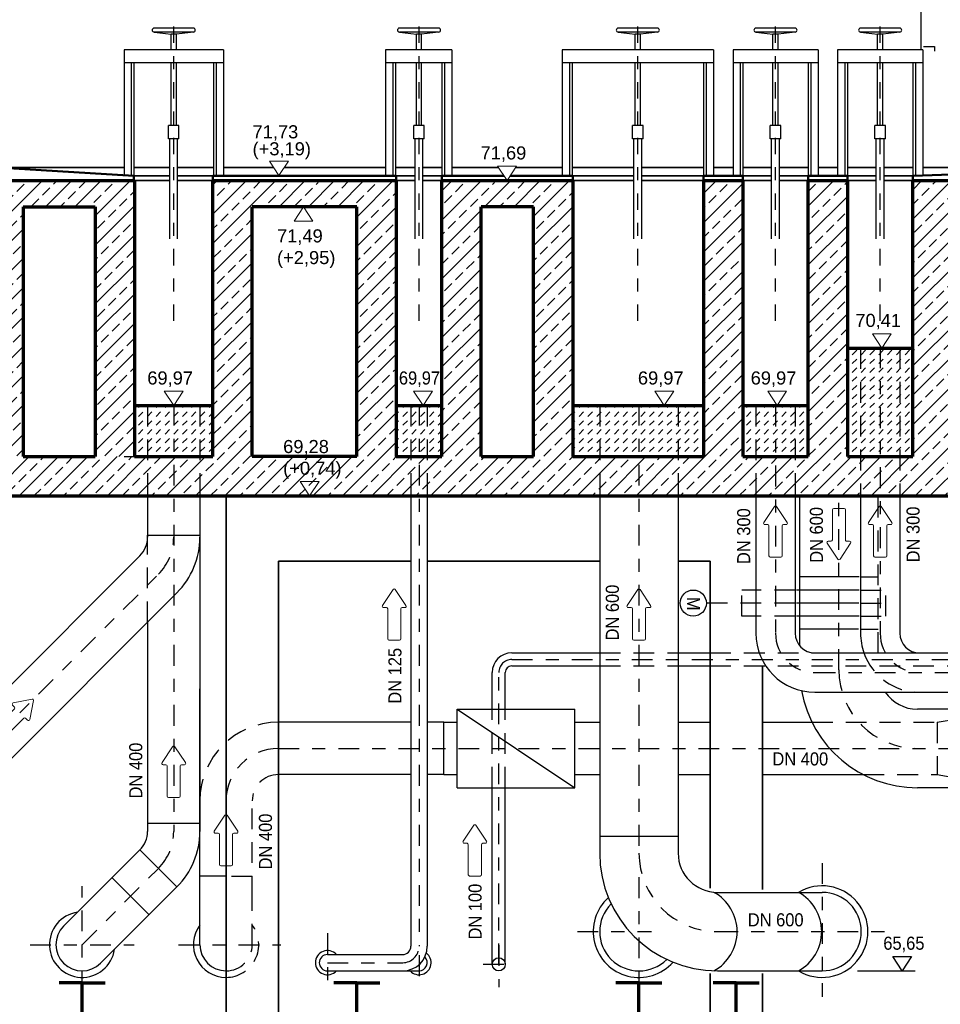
# Model space of a CAD drawing. Header units: metres. Extents: x -5 to 93, y -48 to 79.
# Tile 31 of 91: x 6.7 to 13.74, y 32.01 to 39.54. Entities that reach past the tile are written whole.
import ezdxf

# ---------------------------------------------------------------- set-up
doc = ezdxf.new("R2010")
doc.units = ezdxf.units.M
doc.header["$LTSCALE"] = 0.05
for name, pattern in [('STRICHP', [0.7, 0.5, -0.1, 0, -0.1]), ('STRICHPUNKT2', [12.7, 6.35, -3.175, 0, -3.175]), ('VERDECKT2', [4.7625, 3.175, -1.5875])]:
    doc.linetypes.add(name, pattern=pattern)
for name, color, linetype, lineweight in [('Beschrifttung', 7, 'Continuous', 18), ('Maschinenbau', 152, 'Continuous', 30), ('Rohre', 160, 'Continuous', 30), ('Rohre_mitte', 160, 'STRICHPUNKT2', 25), ('Rohre_verdeckt', 160, 'VERDECKT2', 25), ('Sonstiges _3', 3, 'Continuous', 70), ('Sonstiges-verdeckt', 3, 'VERDECKT2', 25), ('Tür', 7, 'Continuous', 25), ('Wand', 6, 'Continuous', 70), ('Wand-dünn', 2, 'Continuous', 35), ('Wand-Fussbodenaufbau', 1, 'Continuous', 50), ('Wand-Schraffur', 252, 'Continuous', 20)]:
    doc.layers.add(name, color=color, linetype=linetype, lineweight=lineweight)
doc.layers.add('Rohre_Text', color=160, linetype='Continuous')
doc.styles.add('Arial', font='arial.ttf', dxfattribs={"width": 0.9})
doc.styles.get("Standard").update_dxf_attribs({"font": 'arial.ttf'})
pattern_1 = [(45, (-4e-15, -12.461147), (0, 0.06735192), [0.047625, -0.047625])]

# ---------------------------------------------------------------- blocks, each defined once
blk = doc.blocks.new('Pfeil')
at = {"layer": 'Beschrifttung'}
for p, q in [((0.25, 0.06), (0.25, 0.0813)), ((0.3875, 0.0083), (0.2655, 0.0896)), ((0, -0.04), (0, 0.04)), ((0.01, 0.05), (0.24, 0.05)), ((0.01, -0.05), (0.24, -0.05)), ((0.25, -0.0813), (0.25, -0.06)), ((0.2655, -0.0896), (0.3875, -0.0083))]:
    blk.add_line(p, q, dxfattribs=at)
for centre, start, end in [((0.26, 0.0813), 56.30993, 180), ((0.01, 0.04), 90, 180), ((0.24, 0.06), 270, 0), ((0.382, 0), 303.69007, 56.30993), ((0.01, -0.04), 180, 270), ((0.24, -0.06), 0, 90), ((0.26, -0.0813), 180, 303.69007)]:
    blk.add_arc(centre, 0.01, start, end, dxfattribs=at)

msp = doc.modelspace()

# ---------------------------------------------------------------- hatches: boundary and pattern name
at = {"layer": 'Wand-Schraffur'}
h = msp.add_hatch(dxfattribs=at)
h.set_pattern_fill('ANSI33', color=256, scale=0.025, style=0)
h.set_pattern_definition([(45, (-0.34923, -12.46115), (-0.1122532, 0.1122532), []), (45, (-0.23698, -12.46115), (-0.1122532, 0.1122532), [0.079375, -0.0396875])])
h.paths.add_polyline_path([(8.4794, 38.1061), (9.2794, 38.1061), (9.2794, 36.1961), (8.4794, 36.1961)], flags=16)
h.paths.add_polyline_path([(10.2294, 38.1061), (10.6294, 38.1061), (10.6294, 36.1961), (10.2294, 36.1961)], flags=16)
h.paths.add_polyline_path([(15.364, 36.1961), (15.364, 38.3061), (13.5294, 38.3061), (13.5294, 36.1961), (13.5294, 35.8961), (15.064, 35.8961), (15.064, 34.8061), (15.364, 34.8061), (17.114, 34.8061), (17.114, 35.0061), (15.364, 35.0061)])
h.paths.add_polyline_path([(13.8794, 36.1961), (13.8794, 38.1061), (15.114, 38.1061), (15.114, 36.1961)], flags=16)
h.paths.add_polyline_path([(8.1794, 36.1961), (5.5794, 36.1961), (5.5794, 38.3061), (5.2794, 38.3061), (5.2794, 35.8961), (13.5294, 35.8961), (13.5294, 36.1961), (13.0294, 36.1961), (13.0294, 38.3061), (12.7294, 38.3061), (12.7294, 36.1961), (12.2294, 36.1961), (12.2294, 38.3061), (11.9294, 38.3061), (11.9294, 36.1961), (10.9294, 36.1961), (10.9294, 38.3061), (9.9294, 38.3061), (9.9294, 36.1961), (9.5794, 36.1961), (9.5794, 38.3061), (8.1794, 38.3061)])
h = msp.add_hatch(dxfattribs=at)
h.set_pattern_fill('ANSI33', color=256, scale=0.025, style=0)
h.paths.add_polyline_path([(7.5794, 38.3061), (6.5294, 38.3061), (6.5294, 36.1961), (6.7294, 36.1961), (6.7294, 38.1061), (7.2794, 38.1061), (7.2794, 36.1961), (7.5794, 36.1961)])
h = msp.add_hatch(dxfattribs=at)
h.set_pattern_fill('DASH', color=256, scale=0.015, angle=45, style=0)
h.set_pattern_definition(pattern_1)
h.paths.add_polyline_path([(9.9294, 36.5861), (9.5794, 36.5861), (9.5794, 36.1961), (9.9294, 36.1961)])
h.paths.add_polyline_path([(11.9294, 36.1961), (11.9294, 36.5861), (10.9294, 36.5861), (10.9294, 36.1961)])
h.paths.add_polyline_path([(12.2294, 36.1961), (12.7294, 36.1961), (12.7294, 36.5861), (12.2294, 36.5861)])
h.paths.add_polyline_path([(13.0294, 36.1961), (13.5294, 36.1961), (13.5294, 37.0261), (13.0294, 37.0261)])
h = msp.add_hatch(dxfattribs=at)
h.set_pattern_fill('DASH', color=256, scale=0.015, angle=45, style=0)
h.set_pattern_definition(pattern_1)
h.paths.add_polyline_path([(8.1794, 36.5861), (7.5794, 36.5861), (7.5794, 36.1961), (7.6794, 36.1961), (8.1794, 36.1961)])

# ---------------------------------------------------------------- linework, layer by layer
at = {"layer": 'Beschrifttung'}
for points in [[(8.6839, 38.3461), (8.6119, 38.4556), (8.7559, 38.4556), (8.6839, 38.3461)], [(10.4269, 38.3061), (10.3549, 38.4156), (10.499, 38.4156), (10.4269, 38.3061)], [(8.871, 38.1061), (8.799, 37.9967), (8.943, 37.9967), (8.871, 38.1061)], [(13.2915, 37.0261), (13.2195, 37.1356), (13.3636, 37.1356), (13.2915, 37.0261)], [(7.8794, 36.5861), (7.8074, 36.6956), (7.9514, 36.6956), (7.8794, 36.5861)], [(9.785, 36.5861), (9.713, 36.6956), (9.8571, 36.6956), (9.785, 36.5861)], [(11.6294, 36.5861), (11.5574, 36.6956), (11.7014, 36.6956), (11.6294, 36.5861)], [(12.4915, 36.5861), (12.4195, 36.6956), (12.5636, 36.6956), (12.4915, 36.5861)], [(8.9179, 35.8961), (8.8459, 36.0056), (8.9899, 36.0056), (8.9179, 35.8961)]]:
    msp.add_lwpolyline(points, dxfattribs=at)
at = {"layer": 'Maschinenbau', "linetype": 'STRICHP', "ltscale": 5}
for p, q in [((7.8794, 37.2332), (7.8794, 39.5299)), ((9.7544, 37.2332), (9.7544, 39.5299)), ((11.4269, 37.2332), (11.4269, 39.5299)), ((12.4794, 37.2332), (12.4794, 39.5299)), ((13.2794, 37.2332), (13.2794, 39.5299))]:
    msp.add_line(p, q, dxfattribs=at)
at = {"layer": 'Maschinenbau'}
for p, q in [((8.0294, 39.4711), (7.7294, 39.4711)), ((8.0294, 39.4411), (7.7294, 39.4411)), ((7.7294, 39.4411), (7.8594, 39.4261)), ((8.0294, 39.4411), (7.8994, 39.4261)), ((9.9044, 39.4711), (9.6044, 39.4711)), ((9.6044, 39.4411), (9.7344, 39.4261)), ((9.9044, 39.4411), (9.6044, 39.4411)), ((9.9044, 39.4411), (9.7744, 39.4261)), ((11.5769, 39.4711), (11.2769, 39.4711)), ((11.2769, 39.4411), (11.4069, 39.4261)), ((11.5769, 39.4411), (11.2769, 39.4411)), ((11.5769, 39.4411), (11.4469, 39.4261)), ((12.6294, 39.4711), (12.3294, 39.4711)), ((12.6294, 39.4411), (12.3294, 39.4411)), ((12.3294, 39.4411), (12.4594, 39.4261)), ((12.6294, 39.4411), (12.4994, 39.4261)), ((13.4294, 39.4711), (13.1294, 39.4711)), ((13.4294, 39.4411), (13.1294, 39.4411)), ((13.1294, 39.4411), (13.2594, 39.4261)), ((13.4294, 39.4411), (13.2994, 39.4261)), ((7.8594, 39.3061), (7.8594, 39.4261)), ((7.8994, 39.4261), (7.8594, 39.4261)), ((7.8994, 39.3061), (7.8994, 39.4261)), ((9.7744, 39.4261), (9.7344, 39.4261)), ((9.7344, 39.3061), (9.7344, 39.4261)), ((9.7744, 39.3061), (9.7744, 39.4261)), ((11.4469, 39.4261), (11.4069, 39.4261)), ((11.4069, 39.3061), (11.4069, 39.4261)), ((11.4469, 39.3061), (11.4469, 39.4261)), ((12.4994, 39.4261), (12.4594, 39.4261)), ((12.4594, 39.3061), (12.4594, 39.4261)), ((12.4994, 39.3061), (12.4994, 39.4261)), ((13.2994, 39.4261), (13.2594, 39.4261)), ((13.2594, 39.3061), (13.2594, 39.4261)), ((13.2994, 39.3061), (13.2994, 39.4261)), ((8.2594, 39.3061), (7.4994, 39.3061)), ((7.4994, 39.3061), (7.4994, 38.3432)), ((8.2594, 39.3061), (8.2594, 38.3411)), ((10.0044, 39.3061), (9.4994, 39.3061)), ((9.4994, 39.3061), (9.4994, 38.3411)), ((10.0044, 39.3061), (10.0044, 38.3411)), ((12.0044, 39.3061), (10.8494, 39.3061)), ((10.8494, 39.3061), (10.8494, 38.3411)), ((12.0044, 39.3061), (12.0044, 38.3411)), ((12.8044, 39.3061), (12.1544, 39.3061)), ((12.1544, 39.3061), (12.1544, 38.3411)), ((12.8044, 39.3061), (12.8044, 38.3411)), ((13.6044, 39.3061), (12.9544, 39.3061)), ((12.9544, 39.3061), (12.9544, 38.3411)), ((13.6044, 39.3061), (13.6044, 38.3422)), ((8.2594, 39.2061), (7.4994, 39.2061)), ((7.5544, 39.2061), (7.5544, 38.3417)), ((7.5744, 39.2061), (7.5744, 38.3061)), ((7.8594, 38.7261), (7.8594, 39.2061)), ((7.8994, 38.7261), (7.8994, 39.2061)), ((8.1844, 39.2061), (8.1844, 38.3411)), ((8.2044, 39.2061), (8.2044, 38.3411)), ((10.0044, 39.2061), (9.4994, 39.2061)), ((9.5544, 39.2061), (9.5544, 38.3411)), ((9.5744, 39.2061), (9.5744, 38.3411)), ((9.7344, 38.7261), (9.7344, 39.2061)), ((9.7744, 38.7261), (9.7744, 39.2061)), ((9.9294, 39.2061), (9.9294, 38.3411)), ((9.9494, 39.2061), (9.9494, 38.3411)), ((12.0044, 39.2061), (10.8494, 39.2061)), ((10.9044, 39.2061), (10.9044, 38.3411)), ((10.9244, 39.2061), (10.9244, 38.3411)), ((11.4069, 38.7261), (11.4069, 39.2061)), ((11.4469, 38.7261), (11.4469, 39.2061)), ((11.9294, 39.2061), (11.9294, 38.3411)), ((11.9494, 39.2061), (11.9494, 38.3411)), ((12.8044, 39.2061), (12.1544, 39.2061)), ((12.2094, 39.2061), (12.2094, 38.3411)), ((12.2294, 39.2061), (12.2294, 38.3411)), ((12.4594, 38.7261), (12.4594, 39.2061)), ((12.4994, 38.7261), (12.4994, 39.2061)), ((12.7294, 39.2061), (12.7294, 38.3411)), ((12.7494, 39.2061), (12.7494, 38.3411)), ((13.6044, 39.2061), (12.9544, 39.2061)), ((13.0094, 39.2061), (13.0094, 38.3411)), ((13.0294, 39.2061), (13.0294, 38.3411)), ((13.2594, 38.7261), (13.2594, 39.2061)), ((13.2994, 38.7261), (13.2994, 39.2061)), ((13.5294, 39.2061), (13.5294, 38.3061)), ((13.5494, 39.2061), (13.5494, 38.3414)), ((7.9194, 38.7261), (7.8394, 38.7261)), ((7.8394, 38.6261), (7.8394, 38.7261)), ((7.9194, 38.6261), (7.9194, 38.7261)), ((9.7144, 38.6261), (9.7144, 38.7261)), ((9.7944, 38.7261), (9.7144, 38.7261)), ((9.7944, 38.6261), (9.7944, 38.7261)), ((11.3869, 38.6261), (11.3869, 38.7261)), ((11.4669, 38.7261), (11.3869, 38.7261)), ((11.4669, 38.6261), (11.4669, 38.7261)), ((12.4394, 38.6261), (12.4394, 38.7261)), ((12.5194, 38.7261), (12.4394, 38.7261)), ((12.5194, 38.6261), (12.5194, 38.7261)), ((13.2394, 38.6261), (13.2394, 38.7261)), ((13.3194, 38.7261), (13.2394, 38.7261)), ((13.3194, 38.6261), (13.3194, 38.7261)), ((7.9194, 38.6261), (7.8394, 38.6261)), ((7.8494, 37.8611), (7.8494, 38.6261)), ((7.9094, 37.8611), (7.9094, 38.6261)), ((9.7944, 38.6261), (9.7144, 38.6261)), ((9.7244, 37.8611), (9.7244, 38.6261)), ((9.7844, 37.8611), (9.7844, 38.6261)), ((11.4669, 38.6261), (11.3869, 38.6261)), ((11.3969, 37.8611), (11.3969, 38.6261)), ((11.4569, 37.8611), (11.4569, 38.6261)), ((12.5194, 38.6261), (12.4394, 38.6261)), ((12.4494, 37.8611), (12.4494, 38.6261)), ((12.5094, 37.8611), (12.5094, 38.6261)), ((13.3194, 38.6261), (13.2394, 38.6261)), ((13.2494, 37.8611), (13.2494, 38.6261)), ((13.3094, 37.8611), (13.3094, 38.6261))]:
    msp.add_line(p, q, dxfattribs=at)
for centre, start, end in [((7.7294, 39.4561), 90, 270), ((8.0294, 39.4561), 270, 90), ((9.6044, 39.4561), 90, 270), ((9.9044, 39.4561), 270, 90), ((11.2769, 39.4561), 90, 270), ((11.5769, 39.4561), 270, 90), ((12.3294, 39.4561), 90, 270), ((12.6294, 39.4561), 270, 90), ((13.1294, 39.4561), 90, 270), ((13.4294, 39.4561), 270, 90)]:
    msp.add_arc(centre, 0.015, start, end, dxfattribs=at)
at = {"layer": 'Rohre'}
for p, q in [((7.6794, 35.8961), (7.6794, 35.5799)), ((8.0794, 35.8961), (8.0794, 33.3318)), ((9.6919, 35.8961), (9.6919, 32.4536)), ((9.8169, 35.8961), (9.8169, 32.4536)), ((11.1353, 35.8961), (11.1353, 33.1661)), ((11.7353, 35.8961), (11.7353, 33.1661)), ((12.3294, 35.8961), (12.3294, 34.8461)), ((12.6294, 35.8961), (12.6294, 34.8461)), ((12.664, 34.7503), (12.664, 35.8961)), ((13.1294, 35.8961), (13.1294, 34.848)), ((13.4294, 35.8961), (13.4294, 34.8461)), ((7.6794, 35.5961), (8.0794, 35.5961)), ((7.6794, 35.5961), (7.6794, 35.5799)), ((6.0551, 33.8728), (7.6208, 35.4385)), ((13.1192, 35.2767), (12.664, 35.2767)), ((6.338, 33.5899), (7.9036, 35.1556)), ((13.118, 35.1767), (12.6397, 35.1767)), ((11.9794, 35.0767), (11.9506, 35.0767)), ((13.1168, 35.0767), (12.6409, 35.0767)), ((7.6794, 34.9314), (7.6794, 33.3318)), ((13.1192, 34.9767), (12.6409, 34.9767)), ((13.1145, 34.8767), (12.664, 34.8767)), ((10.464, 34.6961), (11.1353, 34.6961)), ((11.7353, 34.6961), (11.9794, 34.6961)), ((12.7794, 34.6961), (15.064, 34.6961)), ((10.314, 34.2661), (10.314, 34.5461)), ((10.414, 34.2661), (10.414, 34.5461)), ((10.464, 34.5961), (11.1353, 34.5961)), ((11.7353, 34.5961), (11.9794, 34.5961)), ((8.0794, 33.2318), (8.0794, 34.4218)), ((12.7794, 34.3961), (15.064, 34.3961)), ((10.0451, 33.6661), (10.0451, 34.2661)), ((10.0451, 34.2661), (10.9451, 34.2661)), ((10.0451, 34.2661), (10.9451, 33.6661)), ((10.9451, 33.6661), (10.9451, 34.2661)), ((14.614, 34.2661), (13.564, 34.2661)), ((9.6919, 34.1661), (8.6794, 34.1661)), ((9.9451, 34.1661), (9.8169, 34.1661)), ((9.9451, 34.1661), (10.0451, 34.1661)), ((9.9451, 33.7661), (9.9451, 34.1661)), ((10.9451, 34.1661), (11.1353, 34.1661)), ((11.7353, 34.1661), (11.9794, 34.1661)), ((12.3794, 34.1661), (12.7578, 34.1661)), ((9.6919, 33.7661), (8.6794, 33.7661)), ((9.9451, 33.7661), (9.8169, 33.7661)), ((9.9451, 33.7661), (10.0451, 33.7661)), ((10.9451, 33.7661), (11.1353, 33.7661)), ((11.7353, 33.7661), (11.9794, 33.7661)), ((12.3794, 33.7661), (13.1517, 33.7661)), ((10.0451, 33.6661), (10.9451, 33.6661)), ((10.314, 32.3161), (10.314, 33.6661)), ((10.414, 32.3161), (10.414, 33.6661)), ((14.614, 33.6661), (13.564, 33.6661)), ((7.6794, 33.3961), (8.0794, 33.3961)), ((11.1353, 33.2961), (11.7353, 33.2961)), ((7.038, 32.6076), (7.6208, 33.1904)), ((7.6208, 33.1904), (7.9036, 32.9076)), ((8.0794, 32.6661), (8.0794, 33.2318)), ((7.4087, 32.9783), (7.6915, 32.6954)), ((8.2794, 32.9904), (8.0794, 32.9904)), ((7.3208, 32.3247), (7.9036, 32.9076)), ((12.0353, 32.8661), (12.8353, 32.8661)), ((8.0794, 32.4661), (8.0794, 32.6661)), ((9.0544, 32.3911), (9.6294, 32.3911)), ((9.0544, 32.2661), (9.6294, 32.2661)), ((9.6294, 32.2661), (9.7544, 32.2661)), ((12.0353, 32.2661), (12.8353, 32.2661))]:
    msp.add_line(p, q, dxfattribs=at)
for centre, radius in [((11.8506, 35.0767), 0.1), ((10.364, 32.3161), 0.05)]:
    msp.add_circle(centre, radius, dxfattribs=at)
for centre, radius, start, end in [((7.4794, 35.5799), 0.2, 315, 0), ((7.4794, 35.5799), 0.6, 315, 0), ((12.7794, 34.8461), 0.45, 180, 270), ((12.7794, 34.8461), 0.15, 180, 270), ((13.5794, 34.8461), 0.45, 180, 199.47122), ((13.5794, 34.8461), 0.15, 180, 270), ((10.464, 34.5461), 0.15, 90, 180), ((10.464, 34.5461), 0.05, 90, 180), ((13.564, 34.5661), 0.9, 190.13966, 270), ((13.564, 34.5661), 0.3, 214.51811, 270), ((7.4794, 33.3318), 0.2, 315, 0), ((7.4794, 33.3318), 0.6, 315, 0), ((12.0353, 33.1661), 0.9, 180, 270), ((12.0353, 33.1661), 0.3, 180, 270), ((12.8353, 32.5661), 0.35, 238.99728, 121.00272), ((11.4353, 32.5661), 0.35, 131.8634, 318.1366), ((11.844, 32.5661), 0.342, 298.70686, 61.29314), ((12.4907, 32.5661), 0.342, 298.70686, 61.29314), ((12.8353, 32.5661), 0.3, 270, 90), ((11.4353, 32.5661), 0.3, 135, 315), ((7.1794, 32.4661), 0.25, 98.1301, 351.8699), ((7.1794, 32.4661), 0.2, 135, 315), ((8.2794, 32.4661), 0.25, 143.1301, 270), ((8.2794, 32.4661), 0.2, 180, 270), ((9.6294, 32.4536), 0.0625, 270, 0), ((9.6294, 32.4536), 0.1875, 270, 0), ((9.0544, 32.3286), 0.0925, 42.50664, 317.49336), ((9.0544, 32.3286), 0.0625, 90, 270), ((9.7544, 32.3286), 0.0925, 222.50664, 53.17435), ((9.7544, 32.3286), 0.0625, 270, 45)]:
    msp.add_arc(centre, radius, start, end, dxfattribs=at)
at = {"layer": 'Rohre_mitte', "ltscale": 0.5}
for p, q in [((13.2794, 37.0322), (13.2794, 34.8461)), ((7.8794, 36.5922), (7.8794, 33.3318)), ((9.7544, 36.5922), (9.7544, 32.4536)), ((11.4353, 36.5922), (11.4353, 33.1661)), ((12.4794, 36.5861), (12.4794, 34.8461)), ((12.964, 34.5661), (12.964, 35.8961)), ((6.1965, 33.7314), (7.7622, 35.297)), ((10.464, 34.6461), (14.564, 34.6461)), ((10.364, 32.3161), (10.364, 34.5461)), ((12.7794, 34.5461), (15.0997, 34.5461)), ((8.6794, 33.9661), (15.064, 33.9661)), ((8.2794, 32.4661), (8.2794, 33.5661)), ((7.1794, 32.4661), (7.7622, 33.049)), ((12.8353, 33.0896), (12.8353, 32.0681)), ((11.4353, 32.9809), (11.4353, 32.1268)), ((7.1794, 32.1096), (7.1794, 32.9123)), ((8.2794, 32.1098), (8.2794, 32.9492)), ((9.0544, 32.5543), (9.0544, 32.1474)), ((10.9651, 32.5661), (11.5306, 32.5661)), ((12.0353, 32.5661), (13.3204, 32.5661)), ((6.781, 32.4661), (7.5763, 32.4661)), ((7.9163, 32.4661), (8.6974, 32.4661)), ((10.364, 32.4624), (10.364, 32.1403)), ((9.7544, 32.385), (9.7544, 32.1474)), ((9.0544, 32.3286), (9.6294, 32.3286)), ((10.2441, 32.3161), (10.5003, 32.3161))]:
    msp.add_line(p, q, dxfattribs=at)
for centre, radius, start, end in [((7.4794, 35.5799), 0.4, 315, 0), ((12.7794, 34.8461), 0.3, 180, 270), ((13.5794, 34.8461), 0.3, 180, 270), ((10.464, 34.5461), 0.1, 90, 180), ((13.564, 34.5661), 0.6, 180, 270), ((8.6794, 33.5661), 0.4, 90, 180), ((7.4794, 33.3318), 0.4, 315, 0), ((12.0353, 33.1661), 0.6, 180, 270), ((9.6294, 32.4536), 0.125, 270, 0)]:
    msp.add_arc(centre, radius, start, end, dxfattribs=at)
at = {"layer": 'Rohre_Text'}
msp.add_line((13.1058, 32.2661), (13.5466, 32.2661), dxfattribs=at)
msp.add_lwpolyline([(13.4478, 32.2661), (13.3757, 32.3756), (13.5198, 32.3756), (13.4478, 32.2661)], dxfattribs=at)
at = {"layer": 'Rohre_verdeckt'}
for p, q in [((13.1294, 37.0261), (13.1294, 35.8961)), ((13.4294, 37.0261), (13.4294, 35.8961)), ((7.6794, 36.5861), (7.6794, 35.8961)), ((8.0794, 36.5861), (8.0794, 35.8961)), ((9.6919, 36.5861), (9.6919, 35.8961)), ((9.8169, 36.5861), (9.8169, 35.8961)), ((11.1353, 36.5861), (11.1353, 35.8961)), ((11.7353, 36.5861), (11.7353, 35.8961)), ((12.3294, 36.5861), (12.3294, 35.8961)), ((12.6294, 36.5861), (12.6294, 35.8961)), ((13.264, 34.6961), (13.264, 35.8961)), ((7.6794, 34.9314), (7.6794, 35.5961)), ((13.1294, 35.2767), (13.264, 35.2767)), ((12.2223, 34.9767), (12.2223, 35.1767)), ((12.6294, 35.1767), (12.2223, 35.1767)), ((13.1294, 35.1767), (13.3223, 35.1767)), ((13.3223, 34.9767), (13.3223, 35.1767)), ((12.6294, 35.0767), (11.9794, 35.0767)), ((13.1294, 35.0767), (13.3223, 35.0767)), ((12.6294, 34.9767), (12.2223, 34.9767)), ((13.1294, 34.9767), (13.3223, 34.9767)), ((13.1294, 34.8767), (13.264, 34.8767)), ((11.1353, 34.6961), (11.7353, 34.6961)), ((11.9794, 34.6961), (12.7794, 34.6961)), ((11.1353, 34.5961), (11.7353, 34.5961)), ((11.9794, 34.5961), (14.564, 34.5961)), ((10.314, 33.6661), (10.314, 34.2661)), ((10.414, 33.6661), (10.414, 34.2661)), ((12.7578, 34.1661), (13.714, 34.1661)), ((13.714, 34.1661), (14.014, 34.2161)), ((13.714, 34.1661), (13.714, 33.7661)), ((13.1517, 33.7661), (13.714, 33.7661)), ((13.714, 33.7661), (14.014, 33.7161)), ((8.4794, 32.8318), (8.4794, 33.5661)), ((8.3208, 32.9904), (8.4794, 32.9904)), ((8.4794, 32.4661), (8.4794, 32.8318))]:
    msp.add_line(p, q, dxfattribs=at)
for centre, radius, start, end in [((13.5794, 34.8461), 0.45, 199.47122, 270), ((8.6794, 33.5661), 0.6, 90, 180), ((8.6794, 33.5661), 0.2, 90, 180), ((8.2794, 32.4661), 0.25, 270, 36.8699), ((8.2794, 32.4661), 0.2, 270, 0)]:
    msp.add_arc(centre, radius, start, end, dxfattribs=at)
at = {"layer": 'Sonstiges _3'}
for p, q in [((7.1794, 32.1735), (7.0038, 32.1735)), ((7.1794, 31.6161), (7.1794, 32.1735)), ((7.1794, 32.1735), (7.355, 32.1735)), ((9.2794, 32.1735), (9.1038, 32.1735)), ((9.2794, 31.6161), (9.2794, 32.1735)), ((9.2794, 32.1735), (9.455, 32.1735)), ((11.4353, 32.1735), (11.2597, 32.1735)), ((11.4353, 31.6161), (11.4353, 32.1735)), ((11.4353, 32.1735), (11.6109, 32.1735)), ((12.1794, 32.1735), (12.0038, 32.1735)), ((12.1794, 31.6161), (12.1794, 32.1735)), ((12.1794, 32.1735), (12.355, 32.1735))]:
    msp.add_line(p, q, dxfattribs=at)
at = {"layer": 'Sonstiges-verdeckt', "ltscale": 0.25}
msp.add_line((7.4994, 36.1961), (7.5794, 36.1961), dxfattribs=at)
at = {"layer": 'Tür'}
msp.add_line((13.5894, 40.8161), (13.5894, 39.3061), dxfattribs=at)
at = {"layer": 'Tür', "ltscale": 0.5}
for p, q in [((13.61, 39.3297), (13.6947, 39.3297)), ((13.6947, 39.3297), (13.6947, 39.2941))]:
    msp.add_line(p, q, dxfattribs=at)
at = {"layer": 'Wand'}
for p, q in [((6.5294, 38.3061), (7.5794, 38.3061)), ((7.5794, 38.3061), (7.5794, 36.1961)), ((8.1794, 36.1961), (8.1794, 38.3061)), ((8.1794, 38.3061), (9.5794, 38.3061)), ((9.5794, 38.3061), (9.5794, 36.1961)), ((9.9294, 36.1961), (9.9294, 38.3061)), ((9.9294, 38.3061), (10.9294, 38.3061)), ((10.9294, 38.3061), (10.9294, 36.1961)), ((11.9294, 38.3061), (12.2294, 38.3061)), ((11.9294, 38.3061), (11.9294, 36.1961)), ((12.2294, 38.3061), (12.2294, 36.1961)), ((12.7294, 36.1961), (12.7294, 38.3061)), ((12.7294, 38.3061), (13.0294, 38.3061)), ((13.0294, 38.3061), (13.0294, 36.1961)), ((13.5294, 36.1961), (13.5294, 38.3061)), ((6.7294, 38.1061), (7.2794, 38.1061)), ((6.7294, 38.1061), (6.7294, 36.1961)), ((7.2794, 38.1061), (7.2794, 36.1961)), ((9.2794, 38.1061), (8.4794, 38.1061)), ((8.4794, 36.1961), (8.4794, 38.1061)), ((9.2794, 36.1961), (9.2794, 38.1061)), ((10.6294, 38.1061), (10.2294, 38.1061)), ((10.2294, 36.1961), (10.2294, 38.1061)), ((10.6294, 36.1961), (10.6294, 38.1061)), ((13.0294, 37.0261), (13.5294, 37.0261)), ((7.5794, 36.5861), (8.1794, 36.5861)), ((9.5794, 36.5861), (9.9294, 36.5861)), ((10.9294, 36.5861), (11.9294, 36.5861)), ((12.2294, 36.5861), (12.7294, 36.5861)), ((6.7294, 36.1961), (7.2794, 36.1961)), ((7.5794, 36.1961), (8.1794, 36.1961)), ((9.2794, 36.1961), (8.4794, 36.1961)), ((9.5794, 36.1961), (9.9294, 36.1961)), ((10.2294, 36.1961), (10.6294, 36.1961)), ((10.9294, 36.1961), (11.9294, 36.1961)), ((12.2294, 36.1961), (12.7294, 36.1961)), ((13.0294, 36.1961), (13.5294, 36.1961)), ((5.5794, 35.8961), (15.064, 35.8961))]:
    msp.add_line(p, q, dxfattribs=at)
msp.add_lwpolyline([(13.5294, 38.3061), (13.5294, 38.3061), (13.5294, 38.3061), (15.364, 38.3061), (15.364, 36.1961)], dxfattribs=at)
at = {"layer": 'Wand-dünn'}
for p, q in [((7.4994, 38.4062), (6.5294, 38.4062)), ((7.8494, 38.4062), (7.5744, 38.4062)), ((8.1844, 38.4062), (7.9094, 38.4062)), ((8.6443, 38.4062), (8.2594, 38.4062)), ((9.4994, 38.4062), (8.7234, 38.4062)), ((9.7244, 38.4062), (9.5744, 38.4062)), ((9.9294, 38.4062), (9.7844, 38.4062)), ((10.3611, 38.4062), (10.0044, 38.4062)), ((10.8494, 38.4062), (10.4928, 38.4062)), ((11.3969, 38.4062), (10.9244, 38.4062)), ((11.9294, 38.4062), (11.4569, 38.4062)), ((12.1544, 38.4062), (12.0044, 38.4062)), ((12.4494, 38.4062), (12.2294, 38.4062)), ((12.7294, 38.4062), (12.5094, 38.4062)), ((12.9544, 38.4062), (12.8044, 38.4062)), ((13.2494, 38.4062), (13.0294, 38.4062)), ((13.5294, 38.4062), (13.3094, 38.4062)), ((15.364, 38.4062), (13.6044, 38.4062)), ((7.5794, 38.3411), (7.8494, 38.3411)), ((7.5794, 38.3061), (7.8494, 38.3061)), ((7.9094, 38.3411), (8.1794, 38.3411)), ((7.9094, 38.3061), (8.1794, 38.3061)), ((9.5794, 38.3411), (9.7244, 38.3411)), ((9.5794, 38.3061), (9.7244, 38.3061)), ((9.7844, 38.3411), (9.9294, 38.3411)), ((9.7844, 38.3061), (9.9294, 38.3061)), ((10.9244, 38.3411), (11.3969, 38.3411)), ((10.9294, 38.3061), (11.3969, 38.3061)), ((11.4569, 38.3411), (11.9244, 38.3411)), ((11.4569, 38.3061), (11.9294, 38.3061)), ((12.2294, 38.3411), (12.4494, 38.3411)), ((12.2294, 38.3061), (12.4494, 38.3061)), ((12.5094, 38.3411), (12.7294, 38.3411)), ((12.5094, 38.3061), (12.7294, 38.3061)), ((13.0294, 38.3411), (13.2494, 38.3411)), ((13.0294, 38.3061), (13.2494, 38.3061)), ((13.3094, 38.3411), (13.5294, 38.3411)), ((13.3094, 38.3061), (13.5294, 38.3061)), ((8.2794, 31.4161), (8.2794, 35.8961)), ((8.6794, 31.4161), (8.6794, 35.3961)), ((8.6794, 35.3961), (9.6919, 35.3961)), ((9.8169, 35.3961), (11.1353, 35.3961)), ((11.7353, 35.3961), (11.9794, 35.3961)), ((11.9794, 32.8978), (11.9794, 35.3961)), ((12.3794, 32.8884), (12.3794, 34.5978)), ((11.9794, 31.4161), (11.9794, 32.2456)), ((12.3794, 31.4161), (12.3794, 32.2456))]:
    msp.add_line(p, q, dxfattribs=at)
at = {"layer": 'Wand-Fussbodenaufbau'}
for p, q in [((6.5294, 38.4062), (7.5744, 38.3411)), ((7.5744, 38.3411), (7.5744, 38.3061)), ((8.1794, 38.3061), (8.1794, 38.3411)), ((9.5794, 38.3411), (8.1794, 38.3411)), ((9.5794, 38.3061), (9.5794, 38.3411)), ((9.9294, 38.3061), (9.9294, 38.3411)), ((10.4039, 38.3411), (9.9294, 38.3411)), ((10.9294, 38.3411), (10.45, 38.3411)), ((10.9294, 38.3061), (10.9294, 38.3411)), ((11.9294, 38.3061), (11.9294, 38.3411)), ((12.2294, 38.3411), (11.9294, 38.3411)), ((12.2294, 38.3061), (12.2294, 38.3411)), ((12.7294, 38.3061), (12.7294, 38.3411)), ((13.0294, 38.3411), (12.7294, 38.3411)), ((13.0294, 38.3061), (13.0294, 38.3411))]:
    msp.add_line(p, q, dxfattribs=at)
msp.add_lwpolyline([(13.5294, 38.3061), (13.5294, 38.3411), (15.364, 38.4062), (15.364, 38.3061)], dxfattribs=at)

# ---------------------------------------------------------------- block references
at = {"layer": 'Beschrifttung'}
for p, rotation in [((12.4794, 35.4273), 90), ((12.964, 35.8001), 270), ((13.2794, 35.4273), 90), ((9.5648, 34.793), 90), ((11.4353, 34.793), 90), ((6.5283, 34.0631), 45.00000000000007), ((7.8794, 33.5919), 90), ((8.2792, 33.0677), 90), ((10.1812, 32.9909), 90)]:
    msp.add_blockref('Pfeil', p, dxfattribs=dict(at, rotation=rotation))

# ---------------------------------------------------------------- texts
for s, p in [('71,73', (8.4818, 38.6288)), ('(+3,19)', (8.4818, 38.499)), ('71,69', (10.2248, 38.4675)), ('71,49', (8.6689, 37.8334)), ('(+2,95)', (8.6689, 37.6675)), ('70,41', (13.0894, 37.1875)), ('69,97', (7.6773, 36.7475)), ('69,97', (11.4273, 36.7475)), ('69,97', (12.2894, 36.7475)), ('69,28', (8.7158, 36.2234)), ('(+0,74)', (8.7158, 36.0575))]:
    msp.add_text(s, height=0.1, dxfattribs=at).set_placement(p)
at = {"layer": 'Beschrifttung', "width": 0.9}
msp.add_text('69,97', height=0.1, dxfattribs=at).set_placement((9.6005, 36.7475))
at = {"layer": 'Rohre', "style": 'Arial', "width": 0.9}
msp.add_text('M', height=0.1, rotation=270, dxfattribs=at).set_placement((11.8023, 35.1247))
at = {"layer": 'Rohre_Text', "style": 'Arial', "width": 0.9}
for s, p in [('DN 300', (12.2859, 35.3752)), ('DN 600', (12.8418, 35.385)), ('DN 300', (13.5808, 35.3883)), ('DN 600', (11.282, 34.7914)), ('DN 125', (9.6202, 34.308)), ('DN 400', (7.6389, 33.5838)), ('DN 400', (8.6305, 33.0415)), ('DN 100', (10.2328, 32.5057))]:
    msp.add_text(s, height=0.1, rotation=90, dxfattribs=at).set_placement(p)
for s, p in [('DN 400', (12.4557, 33.8361)), ('DN 600', (12.2675, 32.6063)), ('65,65', (13.3033, 32.4275))]:
    msp.add_text(s, height=0.1, dxfattribs=at).set_placement(p)

doc.saveas('drawing.dxf')
